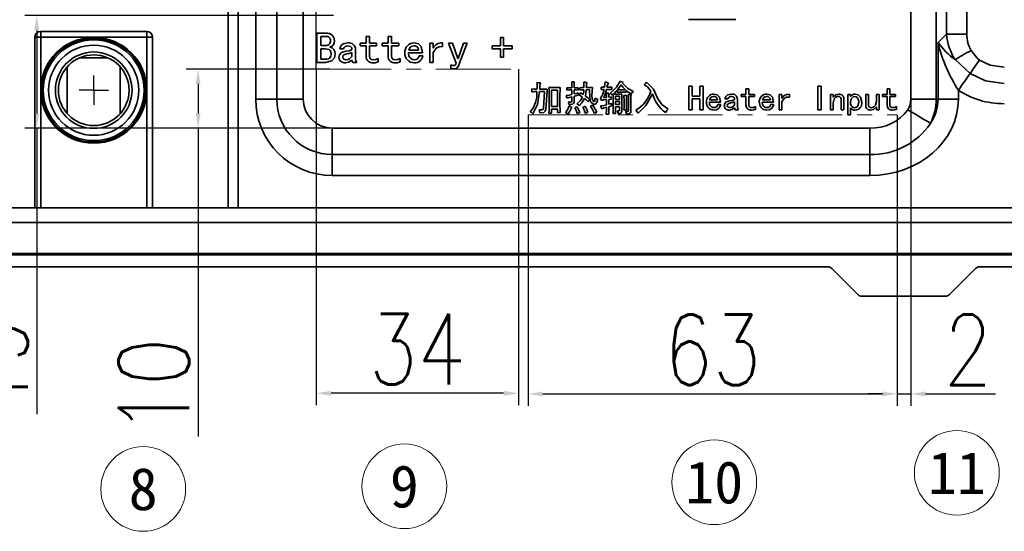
# Model space of a CAD drawing. Header units: millimetres. Extents: x 15229 to 19334, y -5668 to -4465.
# Tile 4 of 15: x 15842 to 16010, y -4936 to -4849. Entities that reach past the tile are written whole.
import ezdxf
from ezdxf.enums import TextEntityAlignment as Align

# ---------------------------------------------------------------- set-up
doc = ezdxf.new("R2010")
doc.units = ezdxf.units.MM
doc.header["$PDMODE"] = 3
doc.header["$PDSIZE"] = 8
doc.linetypes.add('CENTER', pattern=[2, 1.25, -0.25, 0.25, -0.25])
doc.linetypes.add('CENTERX2', pattern=[20.32, 12.7, -2.54, 2.54, -2.54])
doc.layers.get('Defpoints').update_dxf_attribs({"linetype": 'CONTINUOUS'})
for name, color, linetype in [('3中心线层', 1, 'CENTER'), ('7标注层', 4, 'CONTINUOUS'), ('中心线层', 1, 'CENTERX2')]:
    doc.layers.add(name, color=color, linetype=linetype)
for name, color, linetype, lineweight in [('单行文本', 7, 'CONTINUOUS', 5), ('细实线', 3, 'CONTINUOUS', 13), ('轮廓实线层', 7, 'CONTINUOUS', 35)]:
    doc.layers.add(name, color=color, linetype=linetype, lineweight=lineweight)
doc.styles.add('TH_GBDIM', font='romans.shx', dxfattribs={"width": 0.8, "bigfont": 'gbcbig.shx'})
doc.styles.add('文字', font='simhei.ttf')
doc.dimstyles.new('TH_GBDIM1', dxfattribs={"dimtxt": 12, "dimasz": 2.5, "dimexe": 2, "dimexo": 0, "dimgap": 1.5, "dimtad": 1, "dimdec": 1, "dimzin": 0, "dimdsep": 46, "dimtxsty": 'TH_GBDIM', "dimcen": 2.5, "dimclrd": 130, "dimclre": 130, "dimclrt": 3, "dimadec": 0, "dimazin": 0, "dimtfac": 0.714286, "dimtdec": 1, "dimtmove": 0, "dimatfit": 3, "dimfxl": 1, "dimtzin": 0, "dimlwd": -1, "dimlwe": -1, "dimarcsym": 0})

# ---------------------------------------------------------------- blocks, each defined once
blk = doc.blocks.new('*D352')
at = {"layer": '7标注层', "color": 130, "ltscale": 5, "transparency": 16777216}
for p, q in [((15890.59, -4824.08), (15890.59, -4742.48)), ((15892.81, -4857.86), (15892.81, -4742.48)), ((15888.09, -4744.48), (15876.19, -4744.48)), ((15892.81, -4744.48), (15890.59, -4744.48)), ((15895.31, -4744.48), (15897.81, -4744.48))]:
    blk.add_line(p, q, dxfattribs=at)
for points in [[(15888.09, -4744.06), (15888.09, -4744.89), (15890.59, -4744.48)], [(15895.31, -4744.06), (15895.31, -4744.89), (15892.81, -4744.48)]]:
    blk.add_solid(points, dxfattribs=at)
at = {"layer": 'Defpoints', "color": 0, "ltscale": 5, "transparency": 16777216}
for p in [(15890.59, -4744.48), (15890.59, -4824.08), (15892.81, -4857.86)]:
    blk.add_point(p, dxfattribs=at)
at = {"layer": '7标注层', "color": 3, "ltscale": 5, "transparency": 16777216, "insert": (15880.89, -4736.98), "char_height": 12, "attachment_point": 5, "style": 'TH_GBDIM'}
blk.add_mtext('2', dxfattribs=at)
blk = doc.blocks.new('*D353')
at = {"layer": '7标注层', "color": 130, "ltscale": 5, "transparency": 16777216}
for p, q in [((15895.1, -4857.86), (15870.74, -4857.86)), ((15872.74, -4860.36), (15872.74, -4865.36)), ((15922.77, -4867.86), (15870.74, -4867.86)), ((15872.74, -4867.86), (15872.74, -4920.3))]:
    blk.add_line(p, q, dxfattribs=at)
for points in [[(15872.33, -4860.36), (15873.16, -4860.36), (15872.74, -4857.86)], [(15872.33, -4865.36), (15873.16, -4865.36), (15872.74, -4867.86)]]:
    blk.add_solid(points, dxfattribs=at)
at = {"layer": 'Defpoints', "color": 0, "ltscale": 5, "transparency": 16777216}
for p in [(15895.1, -4857.86), (15872.74, -4867.86), (15922.77, -4867.86)]:
    blk.add_point(p, dxfattribs=at)
at = {"layer": '7标注层', "color": 3, "ltscale": 5, "transparency": 16777216, "insert": (15865.24, -4911.71), "char_height": 12, "attachment_point": 5, "rotation": 90, "style": 'TH_GBDIM'}
blk.add_mtext('10', dxfattribs=at)
blk = doc.blocks.new('*D354')
at = {"layer": '7标注层', "color": 130, "ltscale": 5, "transparency": 16777216}
for p, q in [((15895.75, -4848.74), (15843.34, -4848.74)), ((15845.34, -4851.24), (15845.34, -4865.36)), ((15898.07, -4867.86), (15843.34, -4867.86)), ((15845.34, -4867.86), (15845.34, -4916.49))]:
    blk.add_line(p, q, dxfattribs=at)
for points in [[(15844.92, -4851.24), (15845.75, -4851.24), (15845.34, -4848.74)], [(15844.92, -4865.36), (15845.75, -4865.36), (15845.34, -4867.86)]]:
    blk.add_solid(points, dxfattribs=at)
at = {"layer": 'Defpoints', "color": 0, "ltscale": 5, "transparency": 16777216}
for p in [(15895.75, -4848.74), (15845.34, -4867.86), (15898.07, -4867.86)]:
    blk.add_point(p, dxfattribs=at)
at = {"layer": '7标注层', "color": 3, "ltscale": 5, "transparency": 16777216, "insert": (15837.84, -4908.13), "char_height": 12, "attachment_point": 5, "rotation": 90, "style": 'TH_GBDIM'}
blk.add_mtext('19', dxfattribs=at)
blk = doc.blocks.new('*D357')
at = {"layer": '7标注层', "color": 130, "ltscale": 5, "transparency": 16777216}
for p, q in [((15993.75, -4835.76), (15993.75, -4915.05)), ((15991.44, -4865.61), (15991.44, -4915.05)), ((15988.94, -4913.05), (15986.44, -4913.05)), ((15991.44, -4913.05), (15993.75, -4913.05)), ((15996.25, -4913.05), (16008.15, -4913.05))]:
    blk.add_line(p, q, dxfattribs=at)
for points in [[(15988.94, -4912.63), (15988.94, -4913.46), (15991.44, -4913.05)], [(15996.25, -4912.63), (15996.25, -4913.46), (15993.75, -4913.05)]]:
    blk.add_solid(points, dxfattribs=at)
at = {"layer": 'Defpoints', "color": 0, "ltscale": 5, "transparency": 16777216}
for p in [(15993.75, -4835.76), (15991.44, -4865.61), (15993.75, -4913.05)]:
    blk.add_point(p, dxfattribs=at)
at = {"layer": '7标注层', "color": 3, "ltscale": 5, "transparency": 16777216, "insert": (16003.45, -4895.55), "char_height": 12, "attachment_point": 5, "style": 'TH_GBDIM'}
blk.add_mtext('\\P2', dxfattribs=at)
blk = doc.blocks.new('*D358')
at = {"layer": '7标注层', "color": 130, "ltscale": 5, "transparency": 16777216}
for p, q in [((15928.77, -4865.61), (15928.77, -4915.05)), ((15991.44, -4865.61), (15991.44, -4915.05)), ((15931.27, -4913.05), (15988.94, -4913.05))]:
    blk.add_line(p, q, dxfattribs=at)
for points in [[(15931.27, -4912.63), (15931.27, -4913.46), (15928.77, -4913.05)], [(15988.94, -4912.63), (15988.94, -4913.46), (15991.44, -4913.05)]]:
    blk.add_solid(points, dxfattribs=at)
at = {"layer": 'Defpoints', "color": 0, "ltscale": 5, "transparency": 16777216}
for p in [(15928.77, -4865.61), (15991.44, -4865.61), (15991.44, -4913.05)]:
    blk.add_point(p, dxfattribs=at)
at = {"layer": '7标注层', "color": 3, "ltscale": 5, "transparency": 16777216, "insert": (15960.11, -4905.55), "char_height": 12, "attachment_point": 5, "style": 'TH_GBDIM'}
blk.add_mtext('63', dxfattribs=at)
blk = doc.blocks.new('*D360')
at = {"layer": '7标注层', "color": 130, "ltscale": 5, "transparency": 16777216}
for p, q in [((15892.81, -4857.86), (15892.81, -4914.94)), ((15927.12, -4857.86), (15927.12, -4914.94)), ((15924.62, -4912.94), (15895.31, -4912.94))]:
    blk.add_line(p, q, dxfattribs=at)
for points in [[(15895.31, -4912.52), (15895.31, -4913.36), (15892.81, -4912.94)], [(15924.62, -4912.52), (15924.62, -4913.36), (15927.12, -4912.94)]]:
    blk.add_solid(points, dxfattribs=at)
at = {"layer": 'Defpoints', "color": 0, "ltscale": 5, "transparency": 16777216}
for p in [(15892.81, -4857.86), (15927.12, -4857.86), (15892.81, -4912.94)]:
    blk.add_point(p, dxfattribs=at)
at = {"layer": '7标注层', "color": 3, "ltscale": 5, "transparency": 16777216, "insert": (15909.96, -4905.44), "char_height": 12, "attachment_point": 5, "style": 'TH_GBDIM'}
blk.add_mtext('34', dxfattribs=at)
blk = doc.blocks.new('SW_CENTERMARKSYMBOL_87')
at = {"layer": '中心线层', "color": 0}
for q in [(0, 2.5), (-2.5, 0), (0, -2.5), (2.5, 0)]:
    blk.add_line((0, 0), q, dxfattribs=at)

msp = doc.modelspace()

# ---------------------------------------------------------------- linework, layer by layer
at = {"layer": '3中心线层', "linetype": 'CENTERX2', "lineweight": 18}
for p, q in [((15892.81, -4857.86), (15927.12, -4857.86)), ((15928.77, -4865.61), (15991.44, -4865.61))]:
    msp.add_line(p, q, dxfattribs=at)
at = {"layer": '细实线', "color": 6, "ltscale": 5}
for centre in [(16001.57, -4926.46), (15907.76, -4928.75), (15960.38, -4928.06), (15863.42, -4929.2)]:
    msp.add_circle(centre, 7.2, dxfattribs=at)
at = {"layer": '轮廓实线层'}
for p, q in [((15879.52, -4760.8), (15879.52, -4881.42)), ((15877.83, -4881.42), (15877.83, -4762.26)), ((15882.52, -4862.92), (15882.52, -4773.42)), ((15886.11, -4862.92), (15886.11, -4773.42)), ((15890.59, -4773.42), (15890.59, -4862.92)), ((15993.75, -4862.92), (15993.75, -4773.42)), ((15998.08, -4773.42), (15998.08, -4862.92)), ((15999.81, -4851.88), (15999.81, -4774.37)), ((16003.28, -4774.37), (16003.28, -4851.88)), ((15956.02, -4849.42), (15964.02, -4849.42)), ((15846.02, -4852.42), (15846.02, -4851.42)), ((15846.02, -4851.42), (15864.02, -4851.42)), ((15864.02, -4852.42), (15864.02, -4851.42)), ((15846.02, -4852.42), (15845.02, -4852.42)), ((15845.02, -4881.42), (15845.02, -4852.42)), ((15846.02, -4852.42), (15846.02, -4861.42)), ((15855.02, -4852.42), (15846.02, -4852.42)), ((15864.02, -4852.42), (15855.02, -4852.42)), ((15865.02, -4852.42), (15864.02, -4852.42)), ((15864.02, -4861.42), (15864.02, -4852.42)), ((15865.02, -4852.42), (15865.02, -4881.42)), ((15892.91, -4856.7), (15892.91, -4851.7)), ((15892.91, -4851.7), (15894.43, -4851.7)), ((15894.46, -4852.26), (15893.58, -4852.26)), ((15893.58, -4852.26), (15893.58, -4853.81)), ((15901.27, -4853.43), (15901.27, -4852.29)), ((15901.27, -4852.29), (15901.86, -4852.29)), ((15901.86, -4852.29), (15901.86, -4853.43)), ((15905.01, -4853.43), (15905.01, -4852.29)), ((15905.01, -4852.29), (15905.6, -4852.29)), ((15905.6, -4852.29), (15905.6, -4853.43)), ((15924.11, -4853.89), (15924.11, -4852.46)), ((15924.11, -4852.46), (15924.6, -4852.46)), ((15924.6, -4852.46), (15924.6, -4853.89)), ((15998.37, -4853.32), (15999.81, -4851.88)), ((15999.81, -4851.88), (16003.28, -4851.88)), ((15893.58, -4853.81), (15894.43, -4853.81)), ((15894.34, -4854.36), (15893.58, -4854.36)), ((15893.58, -4854.36), (15893.58, -4856.15)), ((15897.44, -4854.39), (15896.8, -4854.39)), ((15899.46, -4854.48), (15899.46, -4856.09)), ((15900.28, -4853.89), (15900.28, -4853.43)), ((15900.28, -4853.43), (15901.27, -4853.43)), ((15901.27, -4853.89), (15900.28, -4853.89)), ((15901.27, -4855.65), (15901.27, -4853.89)), ((15901.86, -4853.43), (15903.05, -4853.43)), ((15903.05, -4853.89), (15901.86, -4853.89)), ((15901.86, -4853.89), (15901.86, -4855.68)), ((15903.05, -4853.43), (15903.05, -4853.89)), ((15904.02, -4853.89), (15904.02, -4853.43)), ((15904.02, -4853.43), (15905.01, -4853.43)), ((15905.01, -4853.89), (15904.02, -4853.89)), ((15905.01, -4855.65), (15905.01, -4853.89)), ((15905.6, -4853.43), (15906.8, -4853.43)), ((15906.8, -4853.89), (15905.6, -4853.89)), ((15905.6, -4853.89), (15905.6, -4855.68)), ((15906.8, -4853.43), (15906.8, -4853.89)), ((15908.52, -4854.6), (15910.19, -4854.6)), ((15912.06, -4856.7), (15912.06, -4853.43)), ((15912.06, -4853.43), (15912.65, -4853.43)), ((15912.65, -4853.43), (15912.65, -4854.27)), ((15914.22, -4853.37), (15914.22, -4854.01)), ((15916.56, -4856.82), (15915.28, -4853.43)), ((15915.28, -4853.43), (15915.92, -4853.43)), ((15915.92, -4853.43), (15916.86, -4856)), ((15916.89, -4856), (15917.79, -4853.43)), ((15918.43, -4853.43), (15917.09, -4856.96)), ((15917.79, -4853.43), (15918.43, -4853.43)), ((15922.67, -4854.36), (15922.67, -4853.89)), ((15922.67, -4853.89), (15924.11, -4853.89)), ((15924.11, -4854.36), (15922.67, -4854.36)), ((15924.11, -4855.79), (15924.11, -4854.36)), ((15924.6, -4853.89), (15926.04, -4853.89)), ((15924.6, -4854.36), (15924.6, -4855.79)), ((15926.04, -4854.36), (15924.6, -4854.36)), ((15926.04, -4853.89), (15926.04, -4854.36)), ((15998.37, -4862.92), (15998.37, -4853.32)), ((15857.42, -4855.92), (15852.63, -4855.92)), ((15893.58, -4856.15), (15894.25, -4856.15)), ((15898.87, -4855.62), (15898.87, -4855.03)), ((15903.29, -4856.03), (15903.29, -4856.61)), ((15907.03, -4856.03), (15907.03, -4856.61)), ((15910.86, -4855.06), (15908.49, -4855.06)), ((15910.25, -4855.59), (15910.89, -4855.59)), ((15912.65, -4855.03), (15912.65, -4856.7)), ((15916.86, -4856), (15916.89, -4856)), ((15924.6, -4855.79), (15924.11, -4855.79)), ((16003.82, -4858.56), (16001.26, -4856.21)), ((15850.52, -4857.46), (15850.52, -4865.39)), ((15859.52, -4857.46), (15859.52, -4865.39)), ((15894.37, -4856.7), (15892.91, -4856.7)), ((15899.69, -4856.7), (15898.99, -4856.7)), ((15912.65, -4856.7), (15912.06, -4856.7)), ((15915.63, -4857.7), (15915.63, -4857.11)), ((15846.02, -4861.42), (15846.02, -4881.42)), ((15864.02, -4881.42), (15864.02, -4861.42)), ((15929.39, -4861.68), (15929.39, -4861.21)), ((15929.97, -4861.26), (15930.28, -4861.26)), ((15930.75, -4861.26), (15932.01, -4861.26)), ((15932.31, -4860.98), (15934.21, -4860.98)), ((15932.76, -4861.4), (15932.76, -4864.18)), ((15933.76, -4861.4), (15932.76, -4861.4)), ((15933.76, -4864.18), (15933.76, -4861.4)), ((15935.33, -4861.4), (15935.33, -4861)), ((15936.17, -4860.02), (15936.62, -4860.02)), ((15936.2, -4862.15), (15936.2, -4861.38)), ((15936.59, -4861.38), (15936.59, -4862.06)), ((15937.27, -4861), (15937.27, -4861.4)), ((15937.55, -4861.38), (15937.53, -4861)), ((15938.65, -4860.98), (15939.68, -4860.93)), ((15939.19, -4861.31), (15938.65, -4861.33)), ((15941.18, -4861.31), (15941.18, -4860.89)), ((15943, -4860.89), (15943, -4861.31)), ((15943.87, -4861.73), (15943.87, -4861.45)), ((15943.94, -4861.35), (15945.3, -4861.35)), ((15944.9, -4860.09), (15944.8, -4860.21)), ((15945.41, -4861.45), (15945.41, -4861.73)), ((15956.08, -4864.75), (15956.08, -4860.75)), ((15956.08, -4860.75), (15956.62, -4860.75)), ((15956.62, -4860.75), (15956.62, -4862.43)), ((15957.95, -4862.43), (15957.95, -4860.75)), ((15957.95, -4860.75), (15958.49, -4860.75)), ((15958.49, -4860.75), (15958.49, -4864.75)), ((15965.76, -4861.21), (15966.23, -4861.21)), ((15965.76, -4862.13), (15965.76, -4861.21)), ((15966.23, -4861.21), (15966.23, -4862.13)), ((15977.97, -4860.75), (15978.51, -4860.75)), ((15977.97, -4864.75), (15977.97, -4860.75)), ((15978.51, -4860.75), (15978.51, -4864.75)), ((15989.72, -4862.13), (15989.72, -4861.21)), ((15989.72, -4861.21), (15990.18, -4861.21)), ((15990.18, -4861.21), (15990.18, -4862.13)), ((16001.83, -4861.4), (16001.83, -4862.92)), ((15882.52, -4862.92), (15886.11, -4862.92)), ((15886.11, -4862.92), (15890.59, -4862.92)), ((15930.25, -4861.66), (15929.93, -4861.66)), ((15931.54, -4861.66), (15930.72, -4861.66)), ((15931.38, -4864.46), (15931.54, -4861.66)), ((15931.99, -4861.66), (15931.8, -4864.65)), ((15932.34, -4864.35), (15932.34, -4861.96)), ((15934.18, -4861.96), (15934.18, -4864.02)), ((15936.2, -4863.18), (15936.2, -4862.55)), ((15936.59, -4862.45), (15936.59, -4863.15)), ((15937.27, -4861.89), (15937.27, -4862.27)), ((15941.22, -4863.18), (15941.06, -4862.78)), ((15941.62, -4862.69), (15942.07, -4862.64)), ((15942.04, -4861.94), (15942.49, -4861.94)), ((15942.07, -4863.9), (15942.07, -4863.01)), ((15942.46, -4862.59), (15942.86, -4862.55)), ((15942.86, -4862.92), (15942.46, -4862.97)), ((15942.46, -4862.97), (15942.46, -4863.81)), ((15942.86, -4862.55), (15942.86, -4862.92)), ((15943.21, -4862.13), (15943.07, -4862.24)), ((15943.24, -4862.1), (15944.69, -4862.1)), ((15943.24, -4864.56), (15943.24, -4862.92)), ((15944.27, -4862.45), (15943.63, -4862.45)), ((15943.63, -4862.45), (15943.63, -4862.99)), ((15943.63, -4862.99), (15944.27, -4862.99)), ((15945.41, -4861.73), (15943.87, -4861.73)), ((15944.27, -4862.99), (15944.27, -4862.45)), ((15944.66, -4862.73), (15944.66, -4864.96)), ((15945.04, -4862.34), (15945.51, -4862.34)), ((15945.06, -4864.04), (15945.06, -4862.99)), ((15945.48, -4862.99), (15945.48, -4864.02)), ((15945.81, -4862.13), (15946.25, -4862.13)), ((15945.83, -4864.86), (15945.83, -4862.9)), ((15946.23, -4862.85), (15946.23, -4864.96)), ((15956.62, -4862.43), (15957.95, -4862.43)), ((15956.62, -4862.87), (15956.62, -4864.75)), ((15957.95, -4862.87), (15956.62, -4862.87)), ((15957.95, -4864.75), (15957.95, -4862.87)), ((15959.59, -4863.06), (15960.92, -4863.06)), ((15962.7, -4862.9), (15962.18, -4862.9)), ((15964.31, -4862.97), (15964.31, -4864.25)), ((15964.97, -4862.5), (15964.97, -4862.13)), ((15964.97, -4862.13), (15965.76, -4862.13)), ((15965.76, -4862.5), (15964.97, -4862.5)), ((15965.76, -4863.9), (15965.76, -4862.5)), ((15966.23, -4862.13), (15967.19, -4862.13)), ((15967.19, -4862.5), (15966.23, -4862.5)), ((15966.23, -4862.5), (15966.23, -4863.93)), ((15967.19, -4862.13), (15967.19, -4862.5)), ((15968.57, -4863.06), (15969.9, -4863.06)), ((15971.4, -4864.75), (15971.4, -4862.13)), ((15971.4, -4862.13), (15971.87, -4862.13)), ((15971.87, -4862.13), (15971.87, -4862.8)), ((15973.13, -4862.08), (15973.13, -4862.59)), ((15980.1, -4864.75), (15980.1, -4862.13)), ((15980.1, -4862.13), (15980.57, -4862.13)), ((15980.57, -4862.13), (15980.57, -4862.62)), ((15981.93, -4864.75), (15981.93, -4863.06)), ((15982.39, -4862.9), (15982.39, -4864.75)), ((15983.05, -4862.13), (15983.52, -4862.13)), ((15983.05, -4865.61), (15983.05, -4862.13)), ((15983.52, -4862.13), (15983.52, -4862.48)), ((15986.09, -4863.97), (15986.09, -4862.13)), ((15986.09, -4862.13), (15986.56, -4862.13)), ((15986.56, -4862.13), (15986.56, -4863.81)), ((15987.91, -4863.32), (15987.91, -4862.13)), ((15987.91, -4862.13), (15988.38, -4862.13)), ((15988.38, -4862.13), (15988.38, -4864.75)), ((15988.92, -4862.13), (15989.72, -4862.13)), ((15988.92, -4862.5), (15988.92, -4862.13)), ((15989.72, -4862.5), (15988.92, -4862.5)), ((15989.72, -4863.9), (15989.72, -4862.5)), ((15990.18, -4862.13), (15991.14, -4862.13)), ((15991.14, -4862.5), (15990.18, -4862.5)), ((15990.18, -4862.5), (15990.18, -4863.93)), ((15991.14, -4862.13), (15991.14, -4862.5)), ((15993.75, -4862.92), (15998.08, -4862.92)), ((15998.08, -4862.92), (15998.37, -4862.92)), ((16001.83, -4862.92), (15998.37, -4862.92)), ((15932.76, -4864.18), (15933.76, -4864.18)), ((15933.76, -4864.65), (15932.76, -4864.65)), ((15932.76, -4864.65), (15932.76, -4865.31)), ((15933.76, -4865.19), (15933.76, -4864.65)), ((15942.46, -4863.81), (15942.93, -4863.69)), ((15942.93, -4863.69), (15942.93, -4864.09)), ((15944.27, -4863.34), (15943.63, -4863.34)), ((15943.63, -4863.34), (15943.63, -4863.86)), ((15943.63, -4863.86), (15944.27, -4863.86)), ((15944.27, -4864.23), (15943.63, -4864.23)), ((15943.63, -4864.23), (15943.63, -4865.4)), ((15944.27, -4863.86), (15944.27, -4863.34)), ((15944.27, -4864.84), (15944.27, -4864.23)), ((15945.51, -4864.75), (15945.04, -4864.75)), ((15956.62, -4864.75), (15956.08, -4864.75)), ((15958.49, -4864.75), (15957.95, -4864.75)), ((15961.46, -4863.44), (15959.56, -4863.44)), ((15960.97, -4863.86), (15961.48, -4863.86)), ((15963.84, -4863.88), (15963.84, -4863.41)), ((15964.5, -4864.75), (15963.94, -4864.75)), ((15967.38, -4864.21), (15967.38, -4864.68)), ((15970.44, -4863.44), (15968.55, -4863.44)), ((15969.95, -4863.86), (15970.46, -4863.86)), ((15971.87, -4864.75), (15971.4, -4864.75)), ((15971.87, -4863.41), (15971.87, -4864.75)), ((15978.51, -4864.75), (15977.97, -4864.75)), ((15980.57, -4864.75), (15980.1, -4864.75)), ((15980.57, -4863.55), (15980.57, -4864.75)), ((15982.39, -4864.75), (15981.93, -4864.75)), ((15983.52, -4864.39), (15983.52, -4865.61)), ((15987.91, -4864.75), (15987.91, -4864.25)), ((15988.38, -4864.75), (15987.91, -4864.75)), ((15991.33, -4864.21), (15991.33, -4864.68)), ((15932.76, -4865.31), (15932.31, -4865.31)), ((15934.21, -4865.19), (15933.76, -4865.19)), ((15940.45, -4865.17), (15940.03, -4865.38)), ((15942.49, -4865.47), (15942.04, -4865.47)), ((15943.63, -4865.4), (15943.21, -4865.4)), ((15983.52, -4865.61), (15983.05, -4865.61)), ((15895.52, -4867.86), (15986.82, -4867.86)), ((15895.52, -4867.86), (15895.52, -4872.34)), ((15986.82, -4867.86), (15986.82, -4872.34)), ((15986.82, -4872.34), (15895.52, -4872.34)), ((15895.52, -4875.92), (15895.52, -4872.34)), ((15986.82, -4875.92), (15986.82, -4872.34)), ((15986.82, -4875.92), (15895.52, -4875.92)), ((16067.02, -4881.42), (15789.02, -4881.42)), ((16067.02, -4883.92), (15788.02, -4883.92)), ((15790.36, -4889.17), (16343.69, -4889.17)), ((15790.36, -4889.42), (16067.02, -4889.42)), ((15788.7, -4891.42), (15979.61, -4891.42)), ((16005.44, -4891.42), (16067.02, -4891.42)), ((15980.32, -4891.72), (15984.73, -4896.13)), ((16000.32, -4896.13), (16004.73, -4891.72)), ((15985.44, -4896.42), (15999.61, -4896.42))]:
    msp.add_line(p, q, dxfattribs=at)
at = {"layer": '轮廓实线层', "flags": 128}
for points in [[(15895.34, -4855.21), (15895.3, -4854.94), (15895.18, -4854.69), (15894.97, -4854.52), (15894.34, -4854.36)], [(15896.65, -4855.85), (15896.76, -4855.38), (15897.11, -4855.03), (15897.85, -4854.8)], [(15896.8, -4854.39), (15896.98, -4853.9), (15897.37, -4853.55), (15898.17, -4853.37)], [(15897.85, -4854.8), (15898.41, -4854.7), (15898.68, -4854.61), (15898.81, -4854.54), (15898.85, -4854.49), (15898.87, -4854.42)], [(15898.87, -4854.42), (15898.84, -4854.24), (15898.75, -4854.08), (15898.6, -4853.96), (15898.17, -4853.89)], [(15909.4, -4853.87), (15909.06, -4853.93), (15908.77, -4854.12), (15908.52, -4854.6)], [(15909.46, -4853.37), (15910.14, -4853.52), (15910.64, -4853.99), (15910.86, -4855.06)], [(15914.22, -4854.01), (15913.65, -4854.02), (15913.14, -4854.28), (15912.65, -4855.03)], [(16003.98, -4854.64), (16003.59, -4854.87), (16003.2, -4855.09), (16002.83, -4855.3), (16002.47, -4855.51), (16002.12, -4855.71), (16001.81, -4855.89), (16001.52, -4856.06), (16001.26, -4856.21)], [(16003.98, -4854.64), (16005.01, -4855.98), (16005.4, -4856.3)], [(15896.04, -4855.21), (15895.92, -4855.92), (15895.46, -4856.45), (15894.37, -4856.7)], [(15898, -4855.24), (15897.47, -4855.41), (15897.34, -4855.58), (15897.29, -4855.79)], [(15897.29, -4855.79), (15897.35, -4856), (15897.5, -4856.16), (15897.82, -4856.23)], [(15898.87, -4856.29), (15898.3, -4856.67), (15897.76, -4856.76)], [(15898.87, -4855.03), (15898.39, -4855.17), (15898, -4855.24)], [(15898.99, -4856.7), (15898.89, -4856.48), (15898.87, -4856.29)], [(15899.46, -4856.09), (15899.54, -4856.45), (15899.69, -4856.7)], [(15902.41, -4856.23), (15902.92, -4856.18), (15903.29, -4856.03)], [(15906.15, -4856.23), (15906.66, -4856.18), (15907.03, -4856.03)], [(16005.4, -4856.3), (16005.18, -4856.61), (16004.97, -4856.92), (16004.75, -4857.22), (16004.55, -4857.52), (16004.35, -4857.8), (16004.16, -4858.07), (16003.98, -4858.33), (16003.82, -4858.56)], [(16005.4, -4856.3), (16007.23, -4857.16), (16009.63, -4857.49)], [(15903.29, -4856.61), (15902.82, -4856.74), (15902.44, -4856.76)], [(15907.03, -4856.61), (15906.56, -4856.74), (15906.18, -4856.76)], [(15915.63, -4857.11), (15915.87, -4857.2), (15916.07, -4857.23)], [(15916.15, -4857.78), (15915.85, -4857.77), (15915.63, -4857.7)], [(15916.07, -4857.23), (15916.27, -4857.21), (15916.43, -4857.11), (15916.56, -4856.82)], [(15942.68, -4861.96), (15943.77, -4860.92), (15944.38, -4859.9)], [(15944.38, -4859.9), (15944.66, -4860.02), (15944.9, -4860.09)], [(16001.83, -4861.4), (16002.11, -4861.01), (16002.38, -4860.62), (16002.64, -4860.24), (16002.9, -4859.87), (16003.15, -4859.52), (16003.39, -4859.18), (16003.61, -4858.86), (16003.82, -4858.56)], [(16009.63, -4860.25), (16006.45, -4859.82), (16003.82, -4858.56)], [(15929.39, -4861.21), (15929.72, -4861.25), (15929.97, -4861.26)], [(15930.28, -4860.11), (15930.6, -4860.14), (15930.86, -4860.16)], [(15930.3, -4860.68), (15930.29, -4860.36), (15930.28, -4860.11)], [(15930.28, -4861.26), (15930.29, -4860.93), (15930.3, -4860.68)], [(15932.01, -4861.26), (15931.99, -4861.48), (15931.99, -4861.66)], [(15932.34, -4861.96), (15932.33, -4861.41), (15932.31, -4860.98)], [(15934.21, -4860.98), (15934.19, -4861.53), (15934.18, -4861.96)], [(15935.33, -4861), (15935.81, -4861.02), (15936.2, -4861.03)], [(15936.2, -4861.38), (15935.71, -4861.38), (15935.33, -4861.4)], [(15936.2, -4861.03), (15936.19, -4860.46), (15936.17, -4860.02)], [(15936.62, -4860.02), (15936.6, -4860.58), (15936.59, -4861.03)], [(15936.59, -4861.03), (15936.97, -4861.02), (15937.27, -4861)], [(15937.27, -4861.4), (15936.89, -4861.38), (15936.59, -4861.38)], [(15937.53, -4861), (15937.92, -4860.98), (15938.23, -4860.98)], [(15938.23, -4861.33), (15937.85, -4861.35), (15937.55, -4861.38)], [(15938.14, -4862.17), (15938.22, -4861.7), (15938.23, -4861.33)], [(15938.23, -4860.98), (15938.22, -4860.44), (15938.21, -4860.02)], [(15938.21, -4860.02), (15938.49, -4860.09), (15938.72, -4860.11)], [(15938.65, -4861.33), (15938.59, -4861.95), (15938.49, -4862.43)], [(15938.72, -4860.11), (15938.66, -4860.6), (15938.65, -4860.98)], [(15940.01, -4863.83), (15939.68, -4863.7), (15939.44, -4863.44), (15939.23, -4862.75), (15939.19, -4861.31)], [(15939.68, -4860.93), (15939.59, -4862.28), (15939.66, -4862.87), (15939.85, -4863.3), (15939.88, -4863.34), (15939.93, -4863.36), (15939.95, -4863.37), (15939.98, -4863.36), (15940, -4863.35), (15940.02, -4863.34), (15940.1, -4863.17), (15940.13, -4863.02), (15940.17, -4862.76)], [(15941.18, -4860.89), (15941.49, -4860.9), (15941.74, -4860.91)], [(15941.67, -4861.28), (15941.39, -4861.29), (15941.18, -4861.31)], [(15942.09, -4861.28), (15941.85, -4862.08), (15941.62, -4862.69)], [(15941.74, -4860.91), (15941.82, -4860.41), (15941.86, -4860.02)], [(15941.86, -4860.02), (15942.17, -4860.11), (15942.42, -4860.16)], [(15943, -4861.31), (15942.49, -4861.29), (15942.09, -4861.28)], [(15942.42, -4860.16), (15942.24, -4860.57), (15942.16, -4860.91)], [(15942.16, -4860.91), (15942.63, -4860.9), (15943, -4860.89)], [(15943.87, -4861.45), (15943.52, -4861.82), (15943.24, -4862.1)], [(15944.57, -4860.49), (15944.23, -4860.98), (15943.94, -4861.35)], [(15945.3, -4861.35), (15944.87, -4860.88), (15944.57, -4860.49)], [(15944.8, -4860.21), (15945.73, -4861.14), (15946.65, -4861.61)], [(15946.3, -4862.03), (15945.78, -4861.73), (15945.41, -4861.45)], [(15948.48, -4860.49), (15948.71, -4860.27), (15948.87, -4860.07)], [(15949.62, -4861.56), (15949.07, -4860.87), (15948.48, -4860.49)], [(15948.87, -4860.07), (15950.05, -4861.25), (15950.76, -4862.78), (15951.5, -4863.87), (15952.57, -4864.63)], [(15929.93, -4861.66), (15929.63, -4861.67), (15929.39, -4861.68)], [(15930.72, -4861.66), (15930.39, -4863.86), (15929.6, -4865.42)], [(15935.21, -4862.31), (15935.77, -4862.24), (15936.2, -4862.15)], [(15935.38, -4862.78), (15935.3, -4862.51), (15935.21, -4862.31)], [(15936.2, -4862.55), (15935.74, -4862.67), (15935.38, -4862.78)], [(15935.56, -4863.44), (15935.97, -4863.44), (15936.07, -4863.43), (15936.16, -4863.38), (15936.19, -4863.28), (15936.2, -4863.18)], [(15936.59, -4863.15), (15936.57, -4863.48), (15936.52, -4863.64), (15936.41, -4863.75), (15935.77, -4863.93)], [(15936.59, -4862.06), (15936.97, -4861.97), (15937.27, -4861.89)], [(15937.27, -4862.27), (15936.89, -4862.37), (15936.59, -4862.45)], [(15937.06, -4863.76), (15937.66, -4863.18), (15938, -4862.62)], [(15937.44, -4862.22), (15937.57, -4862.03), (15937.67, -4861.87)], [(15938, -4862.62), (15937.69, -4862.38), (15937.44, -4862.22)], [(15938.35, -4862.85), (15937.91, -4863.57), (15937.46, -4864.07)], [(15937.67, -4861.87), (15937.94, -4862.03), (15938.14, -4862.17)], [(15938.96, -4863.39), (15938.63, -4863.07), (15938.35, -4862.85)], [(15938.49, -4862.43), (15938.9, -4862.74), (15939.21, -4862.99)], [(15939.21, -4862.99), (15939.07, -4863.21), (15938.96, -4863.39)], [(15940.62, -4862.94), (15940.42, -4863.48), (15940.26, -4863.72), (15940.15, -4863.8), (15940.01, -4863.83)], [(15940.17, -4862.76), (15940.41, -4862.88), (15940.62, -4862.94)], [(15942.07, -4863.01), (15941.59, -4863.08), (15941.22, -4863.18)], [(15942.07, -4862.64), (15942.06, -4862.25), (15942.04, -4861.94)], [(15942.49, -4861.94), (15942.47, -4862.3), (15942.46, -4862.59)], [(15943.07, -4862.24), (15942.87, -4862.06), (15942.68, -4861.96)], [(15943.24, -4862.92), (15943.23, -4862.48), (15943.21, -4862.13)], [(15944.69, -4862.1), (15944.67, -4862.46), (15944.66, -4862.73)], [(15945.06, -4862.99), (15945.05, -4862.62), (15945.04, -4862.34)], [(15945.51, -4862.34), (15945.49, -4862.7), (15945.48, -4862.99)], [(15945.83, -4862.9), (15945.83, -4862.46), (15945.81, -4862.13)], [(15946.25, -4862.13), (15946.24, -4862.53), (15946.23, -4862.85)], [(15946.65, -4861.61), (15946.44, -4861.83), (15946.3, -4862.03)], [(15949.9, -4862.01), (15948.79, -4864.04), (15947.47, -4865.31)], [(15960.29, -4862.48), (15960.02, -4862.53), (15959.79, -4862.68), (15959.59, -4863.06)], [(15960.34, -4862.08), (15960.88, -4862.2), (15961.28, -4862.58), (15961.46, -4863.44)], [(15962.07, -4864.07), (15962.16, -4863.68), (15962.43, -4863.41), (15963.03, -4863.22)], [(15962.18, -4862.9), (15962.33, -4862.5), (15962.64, -4862.22), (15963.28, -4862.08)], [(15963.03, -4863.22), (15963.48, -4863.14), (15963.69, -4863.07), (15963.79, -4863.02), (15963.83, -4862.98), (15963.84, -4862.92)], [(15963.84, -4862.92), (15963.82, -4862.78), (15963.74, -4862.65), (15963.63, -4862.56), (15963.28, -4862.5)], [(15969.27, -4862.48), (15969, -4862.53), (15968.77, -4862.68), (15968.57, -4863.06)], [(15969.32, -4862.08), (15969.86, -4862.2), (15970.26, -4862.58), (15970.44, -4863.44)], [(15973.13, -4862.59), (15972.67, -4862.6), (15972.27, -4862.81), (15971.87, -4863.41)], [(15980.57, -4862.62), (15981.05, -4862.18), (15981.55, -4862.08)], [(15981.41, -4862.45), (15981.02, -4862.6), (15980.74, -4862.91), (15980.57, -4863.55)], [(15984.2, -4862.5), (15983.96, -4862.55), (15983.77, -4862.69), (15983.63, -4862.88), (15983.52, -4863.44)], [(15984.9, -4863.44), (15984.86, -4863.07), (15984.71, -4862.73), (15984.48, -4862.55), (15984.2, -4862.5)], [(15984.29, -4862.08), (15984.82, -4862.21), (15985.22, -4862.59), (15985.41, -4863.44)], [(15930.63, -4864.75), (15931.09, -4864.75), (15931.2, -4864.73), (15931.3, -4864.68), (15931.35, -4864.58), (15931.38, -4864.46)], [(15930.77, -4865.28), (15930.71, -4864.98), (15930.63, -4864.75)], [(15931.8, -4864.65), (15931.69, -4864.97), (15931.58, -4865.1), (15931.43, -4865.18), (15930.77, -4865.28)], [(15932.31, -4865.31), (15932.33, -4864.77), (15932.34, -4864.35)], [(15934.18, -4864.02), (15934.19, -4864.68), (15934.21, -4865.19)], [(15935.14, -4865.26), (15935.52, -4864.62), (15935.77, -4864.09)], [(15935.77, -4863.93), (15935.67, -4863.64), (15935.56, -4863.44)], [(15936.22, -4864.32), (15935.85, -4864.96), (15935.59, -4865.47)], [(15935.77, -4864.09), (15936.02, -4864.23), (15936.22, -4864.32)], [(15936.73, -4864.39), (15936.96, -4864.31), (15937.13, -4864.23)], [(15937.11, -4865.4), (15936.92, -4864.83), (15936.73, -4864.39)], [(15937.46, -4864.07), (15937.26, -4863.86), (15937.06, -4863.76)], [(15937.13, -4864.23), (15937.37, -4864.8), (15937.53, -4865.26)], [(15938.07, -4864.3), (15938.29, -4864.22), (15938.46, -4864.14)], [(15938.49, -4865.35), (15938.27, -4864.76), (15938.07, -4864.3)], [(15938.46, -4864.14), (15938.74, -4864.72), (15938.93, -4865.19)], [(15939.38, -4864.14), (15939.59, -4864.04), (15939.75, -4863.95)], [(15940.03, -4865.38), (15939.68, -4864.67), (15939.38, -4864.14)], [(15939.75, -4863.95), (15940.16, -4864.62), (15940.45, -4865.17)], [(15941.08, -4864.09), (15941.64, -4864), (15942.07, -4863.9)], [(15941.3, -4864.56), (15941.19, -4864.29), (15941.08, -4864.09)], [(15942.07, -4864.32), (15941.63, -4864.44), (15941.3, -4864.56)], [(15942.04, -4865.47), (15942.06, -4864.83), (15942.07, -4864.32)], [(15942.93, -4864.09), (15942.67, -4864.16), (15942.46, -4864.23)], [(15942.46, -4864.23), (15942.47, -4864.92), (15942.49, -4865.47)], [(15943.21, -4865.4), (15943.23, -4864.93), (15943.24, -4864.56)], [(15943.87, -4864.96), (15944.09, -4864.94), (15944.2, -4864.92), (15944.24, -4864.89), (15944.26, -4864.87), (15944.27, -4864.84)], [(15945.04, -4864.75), (15945.06, -4864.35), (15945.06, -4864.04)], [(15945.3, -4865.03), (15945.6, -4865.02), (15945.74, -4864.98), (15945.8, -4864.93), (15945.83, -4864.86)], [(15945.48, -4864.02), (15945.49, -4864.43), (15945.51, -4864.75)], [(15947.47, -4865.31), (15947.26, -4865.01), (15947.05, -4864.82)], [(15952.57, -4864.63), (15952.27, -4864.92), (15952.13, -4865.21)], [(15963.14, -4863.58), (15962.72, -4863.71), (15962.62, -4863.85), (15962.58, -4864.02)], [(15962.58, -4864.02), (15962.62, -4864.19), (15962.74, -4864.31), (15963, -4864.37)], [(15963.84, -4864.42), (15963.39, -4864.72), (15962.96, -4864.79)], [(15963.84, -4863.41), (15963.46, -4863.52), (15963.14, -4863.58)], [(15963.94, -4864.75), (15963.86, -4864.57), (15963.84, -4864.42)], [(15964.31, -4864.25), (15964.37, -4864.55), (15964.5, -4864.75)], [(15966.68, -4864.37), (15967.08, -4864.33), (15967.38, -4864.21)], [(15967.38, -4864.68), (15967, -4864.78), (15966.7, -4864.79)], [(15984.2, -4864.39), (15984.52, -4864.32), (15984.65, -4864.22), (15984.75, -4864.08), (15984.9, -4863.44)], [(15987.91, -4864.25), (15987.43, -4864.69), (15986.93, -4864.79)], [(15987.07, -4864.42), (15987.47, -4864.27), (15987.75, -4863.96), (15987.91, -4863.32)], [(15990.63, -4864.37), (15991.03, -4864.33), (15991.33, -4864.21)], [(15991.33, -4864.68), (15990.96, -4864.78), (15990.65, -4864.79)], [(15993.24, -4864.76), (15993.83, -4865.11), (15994.42, -4865.46), (15994.98, -4865.79), (15995.5, -4866.1), (15995.99, -4866.39), (15996.42, -4866.65), (15996.79, -4866.87), (15997.09, -4867.05)], [(15929.6, -4865.42), (15929.35, -4865.22), (15929.13, -4865.1)], [(15935.59, -4865.47), (15935.35, -4865.34), (15935.14, -4865.26)], [(15937.53, -4865.26), (15937.29, -4865.34), (15937.11, -4865.4)], [(15938.93, -4865.19), (15938.68, -4865.27), (15938.49, -4865.35)], [(15944.1, -4865.42), (15943.99, -4865.15), (15943.87, -4864.96)], [(15944.66, -4864.96), (15944.64, -4865.16), (15944.58, -4865.24), (15944.49, -4865.3), (15944.1, -4865.42)], [(15945.53, -4865.49), (15945.42, -4865.22), (15945.3, -4865.03)], [(15946.23, -4864.96), (15946.19, -4865.2), (15946.12, -4865.3), (15946.01, -4865.36), (15945.53, -4865.49)]]:
    msp.add_lwpolyline(points, dxfattribs=at)
at = {"layer": '轮廓实线层'}
for radius in [9, 8.81, 8.57, 7.66, 6.5, 6]:
    msp.add_circle((15855.02, -4861.42), radius, dxfattribs=at)
for centre, radius, start, end in [((15846.02, -4852.42), 1, 90, 180), ((15864.02, -4852.42), 1, 0, 90), ((15894.59, -4853), 1.3, 0.3847, 96.9199), ((15894.48, -4853.06), 0.746, 266.3382, 5.7453), ((15894.52, -4852.95), 0.696, 356.8617, 95.3849), ((15894.82, -4853.07), 1.07, 286.6984, 4.5409), ((15894.91, -4855.2), 1.13, 359.6375, 78.7769), ((15898.07, -4854.54), 0.65, 81.3385, 167.0932), ((15898.36, -4854.46), 1.1, 358.7718, 99.598), ((15909.42, -4854.94), 1.57, 88.4222, 184.6194), ((15909.45, -4854.6), 0.741, 0.681, 93.7245), ((15914.14, -4855.05), 1.69, 87.1633, 152.555), ((16023.81, -4847.19), 26.17, 193.5388, 212.8763), ((16009.61, -4844.98), 13.99, 216.5789, 233.3634), ((15894.44, -4855.27), 0.897, 258.0097, 3.7012), ((15897.62, -4855.8), 0.966, 182.8932, 278.6924), ((15897.81, -4855), 1.23, 270.665, 329.8479), ((15902.34, -4855.69), 1.07, 177.5341, 275.4031), ((15902.35, -4855.74), 0.501, 173.3767, 276.6229), ((15906.08, -4855.69), 1.07, 177.5344, 275.4032), ((15906.1, -4855.74), 0.501, 173.3771, 276.6225), ((15909.42, -4855.19), 1.57, 175.5619, 271.3964), ((15909.46, -4855.25), 0.986, 169.2707, 269.7743), ((15909.54, -4855.39), 1.37, 266.7501, 351.7011), ((15909.52, -4855.5), 0.738, 265.5555, 352.7916), ((15916.14, -4856.82), 0.962, 270.9175, 351.4541), ((15937.27, -4861.4), 6.52, 169.0663, 178.7888), ((15938.65, -4860.93), 3.04, 322.4978, 353.2841), ((15944.06, -4859.81), 5.83, 300.8273, 342.4588), ((15895.52, -4862.92), 13, 180, 270), ((15895.52, -4862.92), 9.42, 180, 270), ((15895.52, -4862.92), 4.94, 180, 270), ((15925.59, -4862.04), 4.68, 319.1703, 4.6629), ((15955.39, -4860.58), 5.67, 194.6201, 234.8572), ((15960.3, -4863.33), 1.26, 88.4226, 184.6188), ((15960.33, -4863.07), 0.593, 0.6812, 93.7232), ((15963.21, -4863.01), 0.52, 81.3371, 167.0941), ((15963.43, -4862.95), 0.882, 358.7723, 99.5975), ((15969.28, -4863.33), 1.26, 88.4214, 184.62), ((15969.31, -4863.07), 0.593, 0.6792, 93.7252), ((15973.06, -4863.43), 1.35, 87.1628, 152.5553), ((15981.4, -4862.99), 0.532, 351.7946, 88.6788), ((15981.62, -4862.85), 0.778, 356.8073, 94.8068), ((15984.24, -4862.93), 0.85, 86.555, 147.9559), ((15960.31, -4863.53), 1.26, 175.5619, 271.3967), ((15960.34, -4863.58), 0.789, 169.2706, 269.7743), ((15960.4, -4863.7), 1.1, 266.7497, 351.7016), ((15960.38, -4863.78), 0.59, 265.5559, 352.7907), ((15962.84, -4864.03), 0.773, 182.8926, 278.6927), ((15962.99, -4863.38), 0.987, 270.6652, 329.8475), ((15966.62, -4863.94), 0.856, 177.5348, 275.4029), ((15966.63, -4863.97), 0.401, 173.378, 276.6215), ((15969.29, -4863.53), 1.26, 175.5616, 271.397), ((15969.32, -4863.58), 0.789, 169.2711, 269.7748), ((15969.36, -4863.78), 0.59, 265.5566, 352.7913), ((15969.38, -4863.7), 1.1, 266.7504, 351.7009), ((15984.33, -4863.58), 0.824, 169.8176, 260.727), ((15984.26, -4863.95), 0.866, 210.8794, 271.8992), ((15984.23, -4863.62), 1.2, 272.9729, 8.7659), ((15986.87, -4864.02), 0.779, 176.8596, 274.7537), ((15987.09, -4863.88), 0.533, 171.8858, 268.586), ((15987.11, -4860.27), 7.59, 267.8471, 323.8126), ((15990.57, -4863.94), 0.856, 177.5358, 275.4019), ((15990.58, -4863.97), 0.401, 173.378, 276.6215), ((15987.12, -4860.32), 12.03, 268.59, 325.9749), ((15853.02, -4888.42), 1, 270, 311.4096), ((15857.02, -4888.42), 1, 228.5904, 270), ((15920.02, -4888.42), 1, 270, 311.4096), ((15924.02, -4888.42), 1, 228.5904, 270), ((15990.52, -4888.42), 1, 270, 311.4096), ((15994.52, -4888.42), 1, 228.5904, 270), ((15979.61, -4892.42), 1, 45, 90), ((16005.44, -4892.42), 1, 90, 135), ((15985.44, -4895.42), 1, 225, 270), ((15999.61, -4895.42), 1, 270, 315)]:
    msp.add_arc(centre, radius, start, end, dxfattribs=at)
for centre, major_axis, ratio, start_param, end_param in [((16010.21, -4850.14), (7.67, 7.67), 0.922139, 2.482535, 2.936245), ((16010.21, -4850.14), (5.48, 5.48), 0.774597, 2.482535, 2.936245), ((16013.96, -4846.39), (13.69, 13.69), 0.774597, 3.277933, 3.800651), ((15986.82, -4862.92), (15.01, 0), 0.866025, 4.712389, 6.283185), ((15989.13, -4862.92), (4.62, 0), 0.866025, 5.807303, 6.283185), ((15989.13, -4862.92), (0, 9), 0.994325, 4.236507, 4.712389), ((15986.82, -4862.92), (11.55, 0), 0.779423, 5.807303, 6.283185)]:
    msp.add_ellipse(centre, major_axis=major_axis, ratio=ratio, start_param=start_param, end_param=end_param, dxfattribs=at)

# ---------------------------------------------------------------- block references
at = {"layer": '中心线层', "color": 1}
msp.add_blockref('SW_CENTERMARKSYMBOL_87', (15855.02, -4861.42), dxfattribs=at)

# ---------------------------------------------------------------- texts
at = {"layer": '单行文本', "color": 6, "ltscale": 5, "style": '文字'}
for s, p in [('11', (16001.57, -4926.46)), ('9', (15907.76, -4928.75)), ('10', (15960.38, -4928.06)), ('8', (15863.42, -4929.2))]:
    msp.add_text(s, height=7.2, dxfattribs=at).set_placement(p, align=Align.MIDDLE_CENTER)

# ---------------------------------------------------------------- dimensions: what is measured, and where the dimension line sits
at = {"layer": '7标注层', "ltscale": 5}
for base, p1, p2, picture, middle in [((15890.59, -4744.48), (15892.81, -4857.86), (15890.59, -4824.08), '*D352', (15880.89, -4736.98)), ((15892.81, -4912.94), (15927.12, -4857.86), (15892.81, -4857.86), '*D360', (15909.96, -4905.44)), ((15991.44, -4913.05), (15928.77, -4865.61), (15991.44, -4865.61), '*D358', (15960.11, -4905.55))]:
    dim = msp.add_linear_dim(base=base, p1=p1, p2=p2, dimstyle='TH_GBDIM1', override={"dimdec": 0, "dimarcsym": 1}, dxfattribs=at)
    dim.commit()
    dim.dimension.update_dxf_attribs({"geometry": picture, "text_midpoint": middle})
dim = msp.add_linear_dim(base=(15993.75, -4913.05), p1=(15991.44, -4865.61), p2=(15993.75, -4835.76), text='\\P<>', dimstyle='TH_GBDIM1', override={"dimdec": 0, "dimarcsym": 1}, dxfattribs=at)
dim.commit()
dim.dimension.update_dxf_attribs({"geometry": '*D357', "text_midpoint": (16003.45, -4895.55)})
for base, p1, p2, picture, middle in [((15845.34, -4867.86), (15895.75, -4848.74), (15898.07, -4867.86), '*D354', (15845.34, -4908.13)), ((15872.74, -4867.86), (15895.1, -4857.86), (15922.77, -4867.86), '*D353', (15872.74, -4911.71))]:
    dim = msp.add_linear_dim(base=base, p1=p1, p2=p2, angle=90, dimstyle='TH_GBDIM1', override={"dimdec": 0, "dimarcsym": 1}, dxfattribs=at)
    dim.commit()
    dim.dimension.update_dxf_attribs({"geometry": picture, "text_midpoint": middle, "dimtype": 160})

doc.saveas('drawing.dxf')
